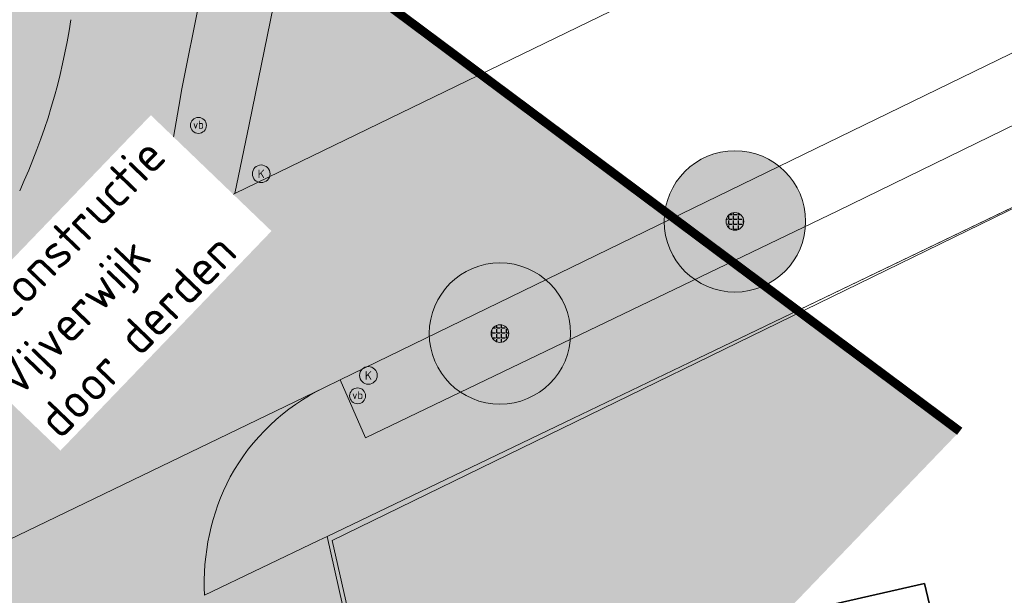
# Model space of a CAD drawing. Header units: metres. Extents: x 163628 to 167676, y 402708 to 405373.
# Tile 121 of 256: x 165463 to 165490, y 403860 to 403876. Entities that reach past the tile are written whole.
import ezdxf
from ezdxf.enums import TextEntityAlignment as Align

# ---------------------------------------------------------------- set-up
doc = ezdxf.new("R2010")
doc.units = ezdxf.units.M
doc.linetypes.add('X-CA190022.004-UO-TXT_Tekst 1op200$0$AL-DETAILS', pattern=[5.2, 2, -1.2, 2])
doc.layers.get('0').update_dxf_attribs({"lineweight": 25})
for name, color, linetype, lineweight in [('X-CA190022.004-UO-BGT_Ondergrond$0$GE_203_VGOHaag_Lijn_GEM', 253, 'X-CA190022.004-UO-BGT_Ondergrond$0$Heg', 9), ('X-CA190022.004-UO-BGT_Ondergrond$0$GE_314_WGDRijbaanLokaleweg_Vlak_GEM', 253, 'Continuous', 9), ('X-CA190022.004-UO-BGT_Ondergrond$0$GE_316_WGDFietspad_Vlak_GEM', 253, 'Continuous', 9), ('X-CA190022.004-UO-BGT_Ondergrond$0$GE_317_WGDVoetpad_Vlak_GEM', 253, 'Continuous', 9), ('X-CA190022.004-UO-BGT_Ondergrond$0$GE_366_OWGBerm_groenvoorziening_Vlak_GEM', 253, 'Continuous', 9), ('X-CA190022.004-UO-BGT_Ondergrond$0$GE_367_OWGBerm_groenvoorziening_grasenk_GEM', 253, 'Continuous', 9), ('X-CA190022.004-UO-BGT_Ondergrond$0$GE_401_OTDErf_Vlak_GEM', 253, 'Continuous', 9), ('X-CA190022.004-UO-BGT_Ondergrond$0$GE_479_BTDGroenvoorziening_grasenkruida_GEM', 253, 'Continuous', 9), ('X-CA190022.004-UO-BGT_Ondergrond$0$GE_601_PNDgrondvlakpand_Vlak_MV_GEM', 34, 'Continuous', 35), ('X-CA190022.004-UO-BGT_Ondergrond$0$GE_814_BRDVerkeersbord_Punt_GEM', 253, 'Continuous', 9), ('X-CA190022.004-UO-KAD_Percelen$0$B-WE-KG-GRENS_PERCEEL-GV', 150, 'Continuous', 9), ('X-CA190022.004-UO-TXT_Tekst 1op200$0$X-XX-AL-T35', 7, 'Continuous', 35), ('X-CA190022.004-UO-TXT_Tekst 1op200$0$X-XX-AL-VERWIJZING_DETAIL-G', 7, 'X-CA190022.004-UO-TXT_Tekst 1op200$0$AL-DETAILS', 0), ('X-CA190022.004-UO-WHM_Putten en kolken combi$0$KOLK INMETING', 253, 'Continuous', 18), ('X-CA190022.004-UO-WHM_Putten en kolken combi$0$N-WE-RI-PUT_BETON BSS MAAIVELD-S', 251, 'Continuous', 25)]:
    doc.layers.add(name, color=color, linetype=linetype, lineweight=lineweight)
doc.layers.add('X-CA190022.004-UO-DWM_Beplanting$0$B-WE-GR-BOOM-S AFKOMSTIG UIT DTM_v0.4', color=252, linetype='Continuous')
doc.layers.add('X-CA190022.004-UO-DWM_Beplanting$0$N-GV-GR-GRAS-A-200', color=7, linetype='Continuous')
doc.layers.add('X-CA190022.004-UO-TXT_Tekst 1op200$0$X-XX-AL-VERWIJZING-V', color=253, linetype='Continuous', lineweight=0, transparency=0.4)
doc.styles.add('X-CA190022.004-UO-BGT_Ondergrond$0$NLCS-ISO', font='NLCS-ISO.ttf')
doc.styles.add('X-CA190022.004-UO-TXT_Tekst 1op200$0$NLCS-ISO-M200-T35', font='NLCS-ISO.ttf', dxfattribs={"height": 0.7})
doc.styles.add('X-CA190022.004-UO-WHM_Putten en kolken combi$0$ISOCPEUR 9 PT', font='isocpeur.ttf', dxfattribs={"height": 2.4402})
doc.linetypes.add('X-CA190022.004-UO-BGT_Ondergrond$0$Heg', pattern='A,5,-1.5,[2,dgnlstyle-meierijstad.shx,S=0.007937,R=45,X=0,Y=0],-1.5', length=8)

# ---------------------------------------------------------------- blocks, each defined once
blk = doc.blocks.new('X-CA190022.004-UO-BGT_Ondergrond$0$SIE-WEG_PAAL_VERKEERSBORD-SO')
at = {"linetype": 'ByBlock', "lineweight": 18}
blk.add_circle((0, 0), 1.5, dxfattribs=at)
at = {"linetype": 'ByBlock', "lineweight": 18, "style": 'X-CA190022.004-UO-BGT_Ondergrond$0$NLCS-ISO'}
blk.add_text('vb', height=1.5, dxfattribs=at).set_placement((0, 0.13), align=Align.MIDDLE_CENTER)
blk = doc.blocks.new('X-CA190022.004-UO-BGT_Ondergrond$0$IMGEOVerkeersbord')
at = {"xscale": 5, "yscale": 5, "zscale": 5}
blk.add_blockref('X-CA190022.004-UO-BGT_Ondergrond$0$SIE-WEG_PAAL_VERKEERSBORD-SO', (0, 0), dxfattribs=at)
blk = doc.blocks.new('X-CA190022.004-UO-WHM_Putten en kolken combi$0$kolk 1.03')
blk.add_circle((0, 0), 0.25)
at = {"insert": (0, 0), "char_height": 0.244, "attachment_point": 5, "style": 'X-CA190022.004-UO-WHM_Putten en kolken combi$0$ISOCPEUR 9 PT'}
blk.add_mtext_dynamic_manual_height_columns('K', width=0.25229, gutter_width=12.201, heights=[0], dxfattribs=at)
blk = doc.blocks.new('X-CA190022.004-UO-WHM_Putten en kolken combi$0$N-SRI-PUT_BETON-SO MAAIVELD')
at = {"lineweight": -3}
blk.add_lwpolyline([(-2, 2), (2, 2), (2, -2), (-2, -2)], close=True, dxfattribs=at)
blk.add_circle((0, 0), 1.59, dxfattribs=at)
blk = doc.blocks.new('X-CA190022.004-UO-DWM_Beplanting$0$SGR-BOOM_01-SO')
at = {"linetype": 'ByBlock', "lineweight": 18}
h = blk.add_hatch(color=0, dxfattribs=at)
h.dxf.hatch_style = 1
edge = h.paths.add_edge_path()
edge.add_arc((0, 0), 0.25, 0, 360)
at = {"color": 0, "linetype": 'ByBlock', "lineweight": 18}
for radius in [2, 0.25]:
    blk.add_circle((0, 0), radius, dxfattribs=at)
blk = doc.blocks.new('X-CA190022.004-UO-DWM_Beplanting$0$IMGEOBoom')
at = {"transparency": 33554457}
h = blk.add_hatch(color=256, dxfattribs=at)
h.dxf.hatch_style = 1
edge = h.paths.add_edge_path()
edge.add_arc((0, 0), 100, 0, 360)
edge = h.paths.add_edge_path(flags=17)
edge.add_arc((0, 0), 12.5, 0, 360)
h = blk.add_hatch()
h.set_pattern_fill('ANGLE', color=256)
h.set_pattern_definition([(0, (0, 0), (0, 6.985), [5.08, -1.905]), (90, (0, 0), (-6.985, 4e-16), [5.08, -1.905])])
edge = h.paths.add_edge_path(flags=17)
edge.add_arc((0, 0), 12.5, 0, 360)
at = {"layer": 'X-CA190022.004-UO-DWM_Beplanting$0$N-GV-GR-GRAS-A-200'}
h = blk.add_hatch(color=256, dxfattribs=at)
h.dxf.hatch_style = 1
edge = h.paths.add_edge_path(flags=17)
edge.add_arc((0, 0), 12.5, 0, 360)
at = {"xscale": 50, "yscale": 50, "zscale": 50}
blk.add_blockref('X-CA190022.004-UO-DWM_Beplanting$0$SGR-BOOM_01-SO', (0, 0), dxfattribs=at)

msp = doc.modelspace()

# ---------------------------------------------------------------- hatches: boundary and pattern name
at = {"layer": 'X-CA190022.004-UO-TXT_Tekst 1op200$0$X-XX-AL-VERWIJZING-V'}
h = msp.add_hatch(color=256, dxfattribs=at)
h.dxf.hatch_style = 1
h.paths.add_polyline_path([(165471.506, 403877.339), (165470.295, 403878.587), (165468.473, 403879.052), (165464.873, 403880.204), (165449.202, 403882.613), (165469.033, 403843.252), (165489.15, 403864.185)])

# ---------------------------------------------------------------- linework, layer by layer
at = {"layer": 'X-CA190022.004-UO-BGT_Ondergrond$0$GE_203_VGOHaag_Lijn_GEM'}
for p, q in [((165481.737, 403866.247), (165491.124, 403870.755)), ((165471.251, 403861.21), (165478.197, 403864.547)), ((165471, 403861.09), (165471.251, 403861.21))]:
    msp.add_line(p, q, dxfattribs=at)
at = {"layer": 'X-CA190022.004-UO-BGT_Ondergrond$0$GE_314_WGDRijbaanLokaleweg_Vlak_GEM', "flags": 128}
for points in [[(165317.94, 403797.77), (165450.872, 403862.295), (165453.492, 403863.567), (165458.165, 403865.835), (165462.706, 403868.039), (165466.438, 403869.85), (165467.289, 403870.263), (165468.64, 403870.919), (165502.733, 403887.468), (165505.358, 403882.061), (165500.643, 403879.766), (165497.473, 403878.224), (165471.615, 403865.64), (165471.159, 403865.418), (165454.377, 403857.324), (165435.261, 403848.004), (165428.91, 403844.923), (165428.309, 403844.631), (165413.209, 403837.305)], [(165456.783, 403858.278), (165455.396, 403857.728), (165454.377, 403857.324), (165471.159, 403865.418)]]:
    msp.add_lwpolyline(points, dxfattribs=at)
at = {"layer": 'X-CA190022.004-UO-BGT_Ondergrond$0$GE_314_WGDRijbaanLokaleweg_Vlak_GEM'}
for centre, radius, start, end in [((165473.829, 403859.95), 6.085, 116.0235, 151.0321), ((165474.335, 403859.879), 6.565, 152.634, 182.9457)]:
    msp.add_arc(centre, radius, start, end, dxfattribs=at)
at = {"layer": 'X-CA190022.004-UO-BGT_Ondergrond$0$GE_316_WGDFietspad_Vlak_GEM', "flags": 128}
msp.add_lwpolyline([(165467.087, 403873.599), (165466.438, 403869.85), (165462.706, 403868.039), (165458.165, 403865.835)], dxfattribs=at)
at = {"layer": 'X-CA190022.004-UO-BGT_Ondergrond$0$GE_316_WGDFietspad_Vlak_GEM'}
for centre, radius, start, end in [((165598.905, 403848.731), 134.143, 166.05022, 169.31645), ((165446.156, 403878.53), 18.042, 335.3106, 351.4125)]:
    msp.add_arc(centre, radius, start, end, dxfattribs=at)
at = {"layer": 'X-CA190022.004-UO-BGT_Ondergrond$0$GE_317_WGDVoetpad_Vlak_GEM', "flags": 128}
for points in [[(165510.661, 403882.579), (165512.35, 403880.95), (165491.124, 403870.755), (165481.737, 403866.247), (165478.197, 403864.547), (165471.251, 403861.21), (165471, 403861.09), (165467.779, 403859.542)], [(165471.159, 403865.418), (165471.615, 403865.64), (165472.336, 403863.999), (165485.698, 403870.425), (165498.231, 403876.55), (165501.423, 403877.996), (165506.536, 403880.508), (165510.661, 403882.579)], [(165470.412, 403879.566), (165469.04, 403872.87), (165468.64, 403870.919), (165467.289, 403870.263), (165466.438, 403869.85), (165467.087, 403873.599)], [(165467.779, 403859.542), (165471, 403861.09), (165471.251, 403861.21)], [(165471.251, 403861.21), (165475.856, 403840.688), (165476.379, 403837.959), (165481.78, 403813.875), (165483.274, 403807.407)]]:
    msp.add_lwpolyline(points, dxfattribs=at)
at = {"layer": 'X-CA190022.004-UO-BGT_Ondergrond$0$GE_317_WGDVoetpad_Vlak_GEM', "extrusion": (0, 0, -1)}
for centre, radius, start, end in [((-165598.905, 403848.731), 134.143, 10.68355, 13.94978), ((-165473.829, 403859.95), 6.085, 28.9679, 63.9765), ((-165474.335, 403859.879), 6.565, 357.0543, 27.366)]:
    msp.add_arc(centre, radius, start, end, dxfattribs=at)
at = {"layer": 'X-CA190022.004-UO-BGT_Ondergrond$0$GE_366_OWGBerm_groenvoorziening_Vlak_GEM', "flags": 128}
msp.add_lwpolyline([(165498.231, 403876.55), (165485.698, 403870.425), (165472.336, 403863.999), (165471.615, 403865.64), (165497.473, 403878.224), (165497.679, 403877.768), (165498.231, 403876.55)], dxfattribs=at)
at = {"layer": 'X-CA190022.004-UO-BGT_Ondergrond$0$GE_367_OWGBerm_groenvoorziening_grasenk_GEM', "extrusion": (0, 0, -1)}
msp.add_arc((-165446.156, 403878.53), 18.042, 188.5875, 204.6894, dxfattribs=at)
at = {"layer": 'X-CA190022.004-UO-BGT_Ondergrond$0$GE_401_OTDErf_Vlak_GEM', "flags": 128}
for points in [[(165538.32, 403862.77), (165503.758, 403822.41), (165496.379, 403813.731), (165496.378, 403813.731), (165485.591, 403811.388), (165481.789, 403813.869), (165481.78, 403813.875), (165476.379, 403837.959), (165475.856, 403840.688), (165471.251, 403861.21), (165478.197, 403864.547), (165481.737, 403866.247), (165491.124, 403870.755), (165512.35, 403880.95), (165510.661, 403882.579), (165509.24, 403883.95), (165508.858, 403883.764), (165504.2, 403888.18), (165501.75, 403890.633), (165487.482, 403902.701), (165499.634, 403908.667)], [(165485.63, 403859.3), (165488.151, 403859.873), (165489.521, 403854.125), (165487.9, 403853.73), (165489.41, 403846.97), (165480.2, 403844.7), (165480.04, 403845.35), (165481.01, 403845.57), (165479.4, 403852.85), (165478.41, 403852.64), (165477.34, 403857.45), (165478.74, 403857.76), (165478.69, 403858.09), (165479.87, 403858.35), (165479.96, 403858.03), (165485.63, 403859.3)]]:
    msp.add_lwpolyline(points, dxfattribs=at)
at = {"layer": 'X-CA190022.004-UO-BGT_Ondergrond$0$GE_479_BTDGroenvoorziening_grasenkruida_GEM', "flags": 128}
msp.add_lwpolyline([(165524.544, 403920.283), (165499.634, 403908.667), (165487.482, 403902.701), (165501.75, 403890.633), (165504.2, 403888.18), (165503.307, 403887.747), (165502.733, 403887.468), (165468.64, 403870.919), (165469.04, 403872.87), (165470.412, 403879.566)], dxfattribs=at)
at = {"layer": 'X-CA190022.004-UO-BGT_Ondergrond$0$GE_601_PNDgrondvlakpand_Vlak_MV_GEM', "flags": 128}
msp.add_lwpolyline([(165487.9, 403853.73), (165489.41, 403846.97), (165480.2, 403844.7), (165480.04, 403845.35), (165481.01, 403845.57), (165479.4, 403852.85), (165478.41, 403852.64), (165477.34, 403857.45), (165478.74, 403857.76), (165478.69, 403858.09), (165479.87, 403858.35), (165479.96, 403858.03), (165485.63, 403859.3), (165488.151, 403859.873), (165489.521, 403854.125), (165487.9, 403853.73)], dxfattribs=at)
at = {"layer": 'X-CA190022.004-UO-KAD_Percelen$0$B-WE-KG-GRENS_PERCEEL-GV', "flags": 128}
msp.add_lwpolyline([(165497.667, 403757.082), (165501.252, 403778.269), (165482.14, 403813.619), (165476.531, 403838.4), (165471.394, 403861.093), (165490.886, 403870.6), (165502.278, 403876.156), (165512.515, 403881.147), (165488.008, 403902.301), (165414.648, 403867.011), (165432.29, 403842.158), (165433.171, 403842.55), (165456.543, 403853.918), (165459.871, 403852.29), (165465.213, 403828.507), (165469.095, 403811.313), (165472.909, 403794.011), (165474.352, 403787.415), (165476.721, 403776.593), (165481.531, 403755.119)], dxfattribs=at)
msp.add_lwpolyline([(165476.531, 403838.4), (165489.721, 403841.211), (165500.318, 403851.813), (165490.886, 403870.6), (165471.394, 403861.093)], close=True, dxfattribs=at)
at = {"layer": 'X-CA190022.004-UO-TXT_Tekst 1op200$0$X-XX-AL-VERWIJZING_DETAIL-G', "const_width": 0.25, "flags": 128}
msp.add_lwpolyline([(165489.15, 403864.185), (165471.506, 403877.339), (165470.295, 403878.587), (165468.473, 403879.052), (165464.873, 403880.204), (165419.079, 403887.244)], dxfattribs=at)

# ---------------------------------------------------------------- block references
at = {"layer": 'X-CA190022.004-UO-BGT_Ondergrond$0$GE_814_BRDVerkeersbord_Punt_GEM', "xscale": 0.03, "yscale": 0.03, "zscale": 0.02}
for p in [(165467.606, 403872.844), (165472.111, 403865.188)]:
    msp.add_blockref('X-CA190022.004-UO-BGT_Ondergrond$0$IMGEOVerkeersbord', p, dxfattribs=at)
at = {"layer": 'X-CA190022.004-UO-DWM_Beplanting$0$B-WE-GR-BOOM-S AFKOMSTIG UIT DTM_v0.4', "linetype": 'ByBlock', "lineweight": -2, "xscale": 0.02, "yscale": 0.02, "zscale": 0.02}
for p in [(165482.788, 403870.126, 9.162), (165476.139, 403866.952, 9.153)]:
    msp.add_blockref('X-CA190022.004-UO-DWM_Beplanting$0$IMGEOBoom', p, dxfattribs=at)
at = {"layer": 'X-CA190022.004-UO-WHM_Putten en kolken combi$0$KOLK INMETING', "linetype": 'ByBlock', "lineweight": -2}
for p in [(165469.383, 403871.473, 9.07), (165472.415, 403865.767, 9.045)]:
    msp.add_blockref('X-CA190022.004-UO-WHM_Putten en kolken combi$0$kolk 1.03', p, dxfattribs=at)
at = {"layer": 'X-CA190022.004-UO-WHM_Putten en kolken combi$0$N-WE-RI-PUT_BETON BSS MAAIVELD-S', "xscale": 0.1600000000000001, "yscale": 0.1600000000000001, "zscale": 0.1600000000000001, "rotation": 319.0384110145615}
msp.add_blockref('X-CA190022.004-UO-WHM_Putten en kolken combi$0$N-SRI-PUT_BETON-SO MAAIVELD', (165463.818, 403865.194), dxfattribs=at)

# ---------------------------------------------------------------- next in the draw order: texts
at = {"layer": 'X-CA190022.004-UO-TXT_Tekst 1op200$0$X-XX-AL-T35', "insert": (165460.572, 403866.926), "char_height": 1, "attachment_point": 1, "rotation": 46.14, "style": 'X-CA190022.004-UO-TXT_Tekst 1op200$0$NLCS-ISO-M200-T35', "bg_fill": 3, "box_fill_scale": 1.2, "bg_fill_color": 256, "bg_fill_transparency": 0}
msp.add_mtext_dynamic_manual_height_columns('Reconstructie Vijverwijk door derden ', width=8.2163, gutter_width=8.75, heights=[0], dxfattribs=at)

doc.saveas('drawing.dxf')
